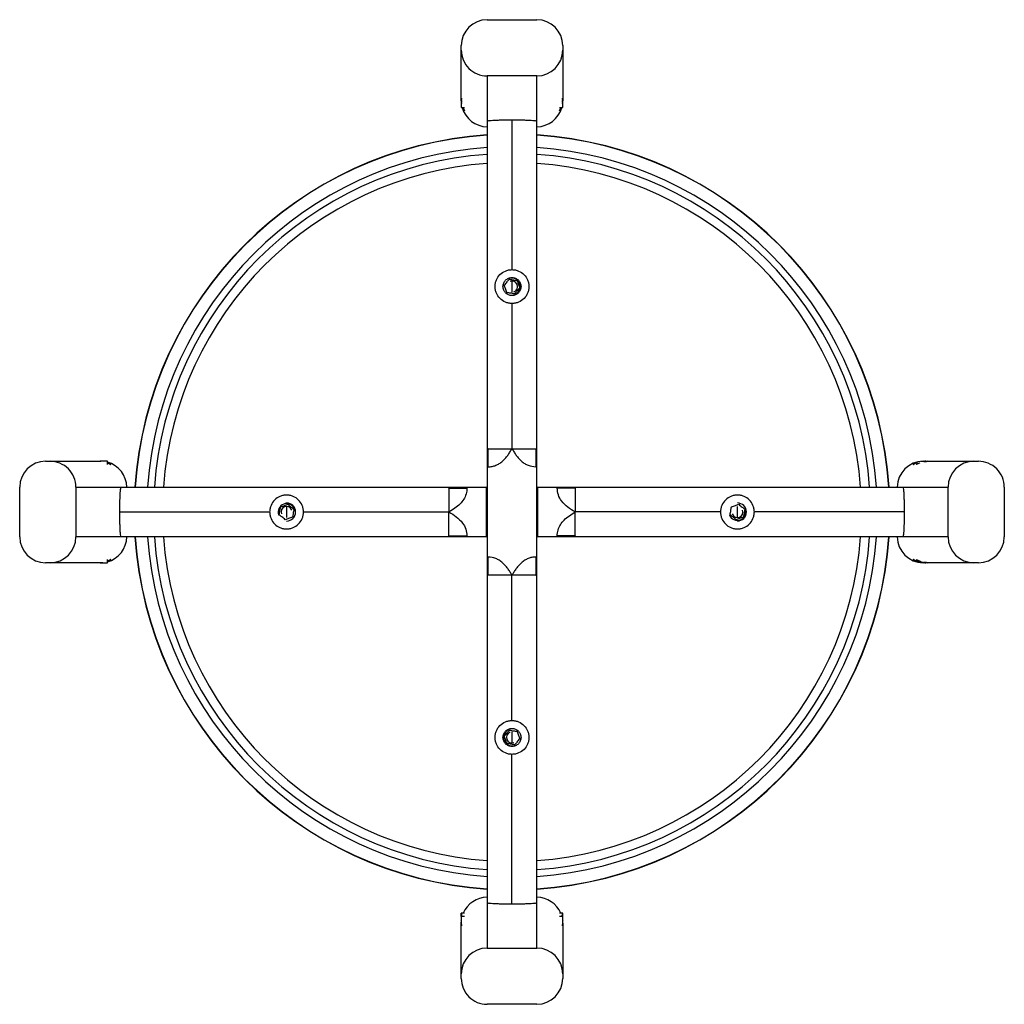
# Paper-space layout '_Bottom' of a CAD drawing. Header units: millimetres. Extents: x -218 to 218, y -218 to 218.
import ezdxf

# ---------------------------------------------------------------- set-up
doc = ezdxf.new("R2010")
doc.units = ezdxf.units.MM

psp = doc.layouts.new('_Bottom')

# ---------------------------------------------------------------- linework, layer by layer
at = {"color": 7, "linetype": 'Continuous', "lineweight": 25}
for p, q in [((-11, 218.38), (11, 218.38)), ((-22.5, 182.4), (-22.5, 206.9)), ((22.5, 206.9), (22.5, 182.4)), ((11, 193.42), (-11, 193.42)), ((-11, 193.42), (-11, 173.57)), ((11, 173.57), (11, 193.42)), ((-22.5, 181.7), (-22.5, 179.44)), ((-22.5, 179.44), (-22.49, 179.42)), ((-22.5, 179.4), (-21.14, 179.4)), ((21.14, 179.4), (22.5, 179.4)), ((22.49, 179.42), (22.5, 179.44)), ((22.5, 179.44), (22.5, 181.7)), ((-21.11, 178.02), (-21.1, 178.02)), ((21.1, 178.02), (21.11, 178.02)), ((-11, 173.4), (-11, 28.03)), ((0, 173.97), (0, 107.5)), ((11, 28.03), (11, 173.4)), ((-1.28, 103.52), (-1.19, 103.25)), ((0, 102.46), (0, 97.54)), ((1.19, 96.75), (1.28, 96.48)), ((0, 92.5), (0, 28.03)), ((-10.58, 28.03), (-11, 28.03)), ((10.58, 28.03), (11, 28.03)), ((-206.9, 22.5), (-182.4, 22.5)), ((-179.44, 22.5), (-181.7, 22.5)), ((-179.42, 22.49), (-179.44, 22.5)), ((-179.4, 21.14), (-179.4, 22.5)), ((182.4, 22.5), (206.9, 22.5)), ((-178.02, 21.1), (-178.02, 21.11)), ((-11, 20.03), (-11, -19.97)), ((-11, 20.03), (-10.58, 20.03)), ((10.58, 20.03), (11, 20.03)), ((11, -19.97), (11, 20.03)), ((178.02, 21.11), (178.02, 21.1)), ((179.4, 21.14), (179.4, 21.14)), ((-218.38, -11), (-218.38, 11)), ((-193.42, 11), (-193.42, -11)), ((-193.42, 11), (-11, 11)), ((-27.97, 10.58), (-27.97, 11)), ((-27.97, 10.58), (-19.97, 10.58)), ((-19.97, 11), (-19.97, 10.58)), ((-11.25, -11), (-11.25, 11)), ((11, 11), (193.42, 11)), ((11.25, 11), (11.25, -11)), ((20.03, 10.58), (20.03, 11)), ((28.03, 10.58), (20.03, 10.58)), ((28.03, 11), (28.03, 10.58)), ((193.42, -11), (193.42, 11)), ((218.38, 11), (218.38, -11)), ((-100, 2.46), (-100, -2.46)), ((-96.75, 1.19), (-96.48, 1.28)), ((100, -2.46), (100, 2.46)), ((103.52, 1.28), (103.25, 1.19)), ((-173.97, 0), (-107.5, 0)), ((-103.52, -1.28), (-103.25, -1.19)), ((-92.5, 0), (-27.97, 0)), ((92.5, 0), (28.03, 0)), ((96.75, -1.19), (96.48, -1.28)), ((173.97, 0), (107.5, 0)), ((-11, -11), (-193.42, -11)), ((-27.97, -10.58), (-19.97, -10.58)), ((-27.97, -11), (-27.97, -10.58)), ((-19.97, -10.58), (-19.97, -11)), ((193.42, -11), (11, -11)), ((20.03, -11), (20.03, -10.58)), ((28.03, -10.58), (20.03, -10.58)), ((28.03, -10.58), (28.03, -11)), ((-179.4, -22.5), (-179.4, -21.14)), ((-178.02, -21.11), (-178.02, -21.1)), ((-10.58, -19.97), (-11, -19.97)), ((11, -19.97), (10.58, -19.97)), ((178.02, -21.1), (178.02, -21.11)), ((179.4, -21.14), (179.4, -21.14)), ((-182.4, -22.5), (-206.9, -22.5)), ((-181.7, -22.5), (-179.44, -22.5)), ((-179.44, -22.5), (-179.42, -22.49)), ((206.9, -22.5), (182.4, -22.5)), ((-11, -27.97), (-11, -173.4)), ((-10.58, -27.97), (-11, -27.97)), ((0, -92.5), (0, -27.97)), ((10.58, -27.97), (11, -27.97)), ((11, -173.4), (11, -27.97)), ((-1.19, -96.75), (-1.28, -96.48)), ((0, -97.54), (0, -102.46)), ((1.28, -103.52), (1.19, -103.25)), ((0, -173.97), (0, -107.5)), ((-11, -173.57), (-11, -193.42)), ((11, -193.42), (11, -173.57)), ((-21.1, -178.02), (-22.51, -178.02)), ((-22.5, -179.4), (-22.5, -178.02)), ((22.5, -178.02), (21.1, -178.02)), ((22.5, -179.4), (22.5, -178.02)), ((-21.14, -179.4), (-22.5, -179.4)), ((-22.49, -179.42), (-22.5, -179.44)), ((-22.5, -179.44), (-22.5, -181.7)), ((-22.5, -182.4), (-22.49, -181.88)), ((-22.5, -206.9), (-22.5, -182.4)), ((22.5, -179.4), (21.14, -179.4)), ((22.5, -179.44), (22.49, -179.42)), ((22.5, -181.7), (22.5, -179.44)), ((22.5, -182.4), (22.5, -206.9)), ((-11, -193.42), (11, -193.42)), ((11, -218.38), (-11, -218.38))]:
    psp.add_line(p, q, dxfattribs=at)
for centre, radius, start, end in [((-11.01, 206.89), 11.49, 89.9607, 179.9607), ((11.01, 206.89), 11.49, 0.0393, 90.0393), ((-11.01, 204.91), 11.49, 180.0393, 270.0393), ((11.01, 204.91), 11.49, 269.9607, 359.9607), ((-11.01, 182.41), 11.5, 195.1815, 270.0319), ((11, 182.41), 11.5, 269.9767, 344.8098), ((0, 0), 167.61, 93.7647, 176.2371), ((0, 0), 167.58, 93.7678, 176.2363), ((0, 0), 167.5, 93.7695, 176.2346), ((0, 0), 167.61, 3.7629, 86.233), ((0, 0), 167.58, 3.7637, 86.2338), ((0, 0), 167.5, 3.7654, 86.232), ((0, 0), 162, 93.8961, 176.1066), ((0, 0), 162, 3.8934, 86.106), ((0, 0), 159, 93.9711, 176.033), ((0, 0), 159, 3.967, 86.0303), ((0, 0), 155, 94.0723, 175.9304), ((0, 0), 155, 4.0696, 85.9272), ((0, 100), 3.75, 290.0238, 110.0238), ((0, 100), 2.46, 290.0238, 110.0238), ((-206.89, 11.01), 11.49, 90.0393, 180.0393), ((-204.91, 11.01), 11.49, 359.9607, 89.9607), ((-182.41, 11), 11.5, 359.9767, 74.8098), ((182.4, 11.01), 11.49, 90.0393, 180.0393), ((204.91, 11.01), 11.49, 90.0393, 180.0393), ((206.89, 11.01), 11.49, 359.9607, 89.9607), ((-100, 0), 3.75, 20.0238, 200.0238), ((-100, 0), 2.46, 20.0238, 200.0238), ((-100, 0), 4, 270, 90), ((100, 0), 3.75, 200.0238, 20.0238), ((100, 0), 2.46, 200.0238, 20.0238), ((100, 0), 4, 270, 90), ((-206.89, -11.01), 11.49, 179.9607, 269.9607), ((-204.91, -11.01), 11.49, 270.0393, 0.0393), ((-182.41, -11.01), 11.5, 285.1815, 0.0319), ((0, 0), 167.61, 183.7629, 266.2369), ((0, 0), 167.58, 183.7637, 266.2338), ((0, 0), 167.5, 183.7654, 266.232), ((0, 0), 162, 183.8934, 266.106), ((0, 0), 159, 183.967, 266.0303), ((0, 0), 155, 184.0696, 265.9272), ((0, 0), 167.61, 273.7654, 356.2371), ((0, 0), 167.5, 273.7695, 356.2346), ((0, 0), 155, 274.0723, 355.9304), ((0, 0), 162, 273.8961, 356.1066), ((0, 0), 159, 273.9711, 356.033), ((0, 0), 167.58, 273.7678, 356.2363), ((182.4, -11.01), 11.49, 179.9607, 269.9607), ((204.91, -11.01), 11.49, 179.9607, 269.9607), ((206.89, -11.01), 11.49, 270.0393, 0.0393), ((0, -100), 3.75, 110.0238, 290.0238), ((0, -100), 2.46, 110.0238, 290.0238), ((-11, -182.41), 11.5, 89.9795, 157.5745), ((11.01, -182.41), 11.5, 22.4177, 90.0282), ((-11.01, -204.91), 11.49, 89.9607, 179.9607), ((11.01, -204.91), 11.49, 0.0393, 90.0393), ((-11.01, -206.89), 11.49, 180.0393, 270.0393), ((11.01, -206.89), 11.49, 269.9607, 359.9607)]:
    psp.add_arc(centre, radius, start, end, dxfattribs=at)
for points, knots in [([(-22.4, 183.57), (-22.42, 183.4), (-22.47, 183.02), (-22.5, 182.37), (-22.5, 181.92), (-22.5, 181.7)], [0, 0, 0, 0, 0.2842735, 0.6409442, 1, 1, 1, 1]), ([(22.5, 181.7), (22.5, 181.92), (22.5, 182.37), (22.47, 183.02), (22.42, 183.4), (22.4, 183.57)], [0, 0, 0, 0, 0.3571798, 0.715403, 1, 1, 1, 1]), ([(-22.27, 181.1), (-22.31, 181.32), (-22.39, 181.76), (-22.46, 182.31), (-22.47, 182.6), (-22.48, 182.7)], [0, 0, 0, 0, 0.390986, 0.790839, 1, 1, 1, 1]), ([(-22.44, 182.51), (-22.44, 182.5), (-22.42, 182.27), (-22.39, 181.97), (-22.33, 181.69), (-22.32, 181.68)], [0, 0, 0, 0, 0.051556, 0.937983, 1, 1, 1, 1]), ([(-21.63, 179.28), (-21.57, 179.14), (-21.45, 178.82), (-21.3, 178.49), (-21.17, 178.21), (-21.1, 178.05), (-21.09, 178), (-21.16, 178.09), (-21.22, 178.17), (-21.28, 178.29), (-21.28, 178.29)], [0, 0, 0, 0, 0.125837, 0.281983, 0.416529, 0.56441, 0.707476, 0.848127, 0.999617, 1, 1, 1, 1]), ([(21.61, 178.97), (21.49, 178.71), (21.3, 178.33), (21.15, 178.08), (21.09, 178), (21.1, 178.05), (21.17, 178.21), (21.3, 178.49), (21.47, 178.86), (21.6, 179.17), (21.67, 179.37), (21.68, 179.4)], [0, 0, 0, 0, 0.217263, 0.330273, 0.435216, 0.542584, 0.653513, 0.763143, 0.872508, 0.981828, 1, 1, 1, 1]), ([(22.46, 182.4), (22.44, 182.19), (22.4, 181.77), (22.31, 181.32), (22.27, 181.1)], [0, 0, 0, 0, 0.505309, 1, 1, 1, 1]), ([(22.32, 181.68), (22.33, 181.69), (22.38, 181.97), (22.42, 182.25), (22.44, 182.47), (22.44, 182.47)], [0, 0, 0, 0, 0.062485, 0.99794, 1, 1, 1, 1]), ([(-11, 173.4), (-10.96, 173.43), (-10.89, 173.5), (-10.28, 173.61), (-9.26, 173.71), (-7.83, 173.81), (-6.07, 173.88), (-4.1, 173.93), (-2.05, 173.97), (-0.67, 173.97), (0, 173.97)], [0, 0, 0, 0, 0.116595, 0.240162, 0.368842, 0.50022, 0.63156, 0.760139, 0.883563, 1, 1, 1, 1]), ([(0, 173.97), (0.67, 173.97), (2.05, 173.97), (4.1, 173.93), (6.07, 173.88), (7.83, 173.81), (9.26, 173.71), (10.28, 173.61), (10.89, 173.5), (10.96, 173.43), (11, 173.4)], [0, 0, 0, 0, 0.116437, 0.239861, 0.36844, 0.49978, 0.631158, 0.759838, 0.883405, 1, 1, 1, 1]), ([(-7.5, 100), (-7.47, 100.51), (-7.41, 101.53), (-6.79, 103.42), (-5.46, 105.41), (-3.44, 106.79), (-1.52, 107.41), (-0.5, 107.47), (0, 107.5)], [0, 0, 0, 0, 0.125482, 0.251027, 0.500131, 0.749544, 0.876152, 1, 1, 1, 1]), ([(0, 107.5), (0.51, 107.47), (1.53, 107.41), (3.44, 106.78), (5.46, 105.4), (6.79, 103.41), (7.41, 101.53), (7.47, 100.51), (7.5, 100)], [0, 0, 0, 0, 0.124206, 0.251199, 0.500187, 0.749554, 0.875045, 1, 1, 1, 1]), ([(-3.41, 100.6), (-3.2, 100.85), (-2.81, 101.32), (-2.21, 102.03), (-1.67, 102.67), (-1.36, 103.05), (-1.19, 103.25)], [0, 0, 0, 0, 0.3000115, 0.5530827, 0.7579539, 1, 1, 1, 1]), ([(-2.23, 97.35), (-2.34, 97.66), (-2.55, 98.23), (-2.87, 99.1), (-3.15, 99.89), (-3.32, 100.35), (-3.41, 100.6)], [0, 0, 0, 0, 0.3000115, 0.5530827, 0.7579539, 1, 1, 1, 1]), ([(-1.19, 103.25), (-0.86, 103.2), (-0.26, 103.09), (0.66, 102.93), (1.48, 102.79), (1.96, 102.7), (2.23, 102.65)], [0, 0, 0, 0, 0.300011, 0.553083, 0.757954, 1, 1, 1, 1]), ([(2.23, 102.65), (2.34, 102.34), (2.55, 101.77), (2.87, 100.9), (3.15, 100.11), (3.32, 99.65), (3.41, 99.4)], [0, 0, 0, 0, 0.300011, 0.553083, 0.757954, 1, 1, 1, 1]), ([(0, 92.5), (-0.51, 92.53), (-1.53, 92.59), (-3.44, 93.22), (-5.46, 94.6), (-6.79, 96.59), (-7.41, 98.47), (-7.47, 99.49), (-7.5, 100)], [0, 0, 0, 0, 0.124206, 0.251199, 0.500187, 0.749554, 0.875045, 1, 1, 1, 1]), ([(1.19, 96.75), (0.86, 96.8), (0.26, 96.91), (-0.66, 97.07), (-1.48, 97.21), (-1.96, 97.3), (-2.23, 97.35)], [0, 0, 0, 0, 0.300011, 0.553083, 0.757954, 1, 1, 1, 1]), ([(7.5, 100), (7.47, 99.49), (7.41, 98.47), (6.79, 96.58), (5.46, 94.59), (3.44, 93.21), (1.52, 92.59), (0.5, 92.53), (0, 92.5)], [0, 0, 0, 0, 0.125482, 0.251027, 0.500131, 0.749544, 0.876152, 1, 1, 1, 1]), ([(3.41, 99.4), (3.2, 99.15), (2.81, 98.68), (2.21, 97.97), (1.67, 97.33), (1.36, 96.95), (1.19, 96.75)], [0, 0, 0, 0, 0.300011, 0.553083, 0.757954, 1, 1, 1, 1]), ([(-10.58, 20.03), (-10, 20.06), (-8.83, 20.13), (-7.17, 20.66), (-5.61, 21.45), (-4.21, 22.5), (-2.96, 23.74), (-1.88, 25.1), (-0.91, 26.54), (-0.3, 27.53), (0, 28.03)], [0, 0, 0, 0, 0.125627, 0.250498, 0.373202, 0.500901, 0.625573, 0.749855, 0.874737, 1, 1, 1, 1]), ([(0, 28.03), (0.3, 27.53), (0.91, 26.54), (1.88, 25.1), (2.96, 23.74), (4.21, 22.5), (5.61, 21.46), (7.68, 20.36), (9.42, 20.16), (10.58, 20.03)], [0, 0, 0, 0, 0.125355, 0.250446, 0.374872, 0.499687, 0.627495, 0.75038, 1, 1, 1, 1]), ([(-181.7, 22.5), (-181.92, 22.5), (-182.37, 22.5), (-183.02, 22.47), (-183.4, 22.42), (-183.57, 22.4)], [0, 0, 0, 0, 0.35718, 0.715403, 1, 1, 1, 1]), ([(183.61, 22.5), (183.45, 22.5), (183.15, 22.5), (182.48, 22.44), (181.98, 22.39), (181.7, 22.33), (181.69, 22.32)], [0, 0, 0, 0, 0.3265895, 0.653658, 0.9809541, 1, 1, 1, 1]), ([(182.69, 22.33), (182.88, 22.36), (183.27, 22.42), (183.81, 22.47), (184.32, 22.5), (184.59, 22.5), (184.74, 22.5)], [0, 0, 0, 0, 0.245768, 0.499552, 0.731376, 1, 1, 1, 1]), ([(184.27, 22.48), (184.1, 22.46), (183.77, 22.44), (183.4, 22.4), (183.2, 22.36), (183.2, 22.36)], [0, 0, 0, 0, 0.511844, 0.999151, 1, 1, 1, 1]), ([(-178.97, 21.61), (-178.71, 21.49), (-178.33, 21.3), (-178.08, 21.15), (-178, 21.09), (-178.05, 21.1), (-178.21, 21.17), (-178.49, 21.3), (-178.86, 21.47), (-179.17, 21.6), (-179.37, 21.67), (-179.4, 21.68)], [0, 0, 0, 0, 0.217263, 0.330273, 0.435216, 0.542584, 0.653513, 0.763143, 0.872508, 0.981828, 1, 1, 1, 1]), ([(179.82, 21.84), (179.82, 21.84), (179.82, 21.84), (179.81, 21.84), (179.8, 21.83), (179.76, 21.82), (179.41, 21.69), (178.94, 21.5), (178.49, 21.3), (178.21, 21.17), (178.05, 21.1), (178, 21.09), (178.09, 21.16), (178.17, 21.22), (178.29, 21.28), (178.29, 21.28)], [0, 0, 0, 0, 0.0000778, 0.0006692, 0.0022928, 0.0084033, 0.0320757, 0.2493874, 0.3834645, 0.498994, 0.6259743, 0.7488199, 0.8695921, 0.999671, 1, 1, 1, 1]), ([(180.94, 21.77), (180.83, 21.73), (180.51, 21.61), (180.08, 21.43), (179.72, 21.27), (179.5, 21.17), (179.4, 21.13), (179.41, 21.14), (179.41, 21.14)], [0, 0, 0, 0, 0.120388, 0.368234, 0.562982, 0.736253, 0.921569, 1, 1, 1, 1]), ([(179.42, 21.16), (179.45, 21.18), (179.53, 21.23), (179.66, 21.31), (179.8, 21.38), (179.81, 21.38)], [0, 0, 0, 0, 0.459756, 0.966742, 1, 1, 1, 1]), ([(-173.97, 0), (-173.97, 1.02), (-173.96, 3.13), (-173.89, 6.12), (-173.78, 8.46), (-173.65, 9.99), (-173.52, 10.85), (-173.44, 10.95), (-173.4, 11)], [0, 0, 0, 0, 0.176485, 0.366509, 0.562661, 0.71546, 0.862324, 1, 1, 1, 1]), ([(-19.97, 10.58), (-20.05, 9.71), (-20.2, 7.97), (-21.35, 5.59), (-23.08, 3.43), (-25.36, 1.6), (-27.1, 0.53), (-27.97, 0)], [0, 0, 0, 0, 0.186938, 0.373761, 0.560642, 0.779547, 1, 1, 1, 1]), ([(28.03, 0), (26.92, 0.68), (24.7, 2.04), (22.05, 4.55), (20.35, 7.51), (20.13, 9.56), (20.03, 10.58)], [0, 0, 0, 0, 0.280508, 0.559745, 0.779862, 1, 1, 1, 1]), ([(173.4, 11), (173.45, 10.92), (173.56, 10.75), (173.72, 9.34), (173.84, 7.25), (173.92, 4.82), (173.96, 2.43), (173.97, 0.79), (173.97, 0)], [0, 0, 0, 0, 0.176718, 0.366912, 0.563094, 0.715804, 0.862508, 1, 1, 1, 1]), ([(-100, 7.5), (-100.51, 7.47), (-101.53, 7.41), (-103.41, 6.79), (-105.4, 5.46), (-106.78, 3.45), (-107.41, 1.53), (-107.47, 0.51), (-107.5, 0)], [0, 0, 0, 0, 0.124957, 0.250449, 0.49982, 0.748811, 0.87394, 1, 1, 1, 1]), ([(-92.5, 0), (-92.53, 0.51), (-92.59, 1.53), (-93.21, 3.44), (-94.59, 5.46), (-96.58, 6.79), (-98.47, 7.41), (-99.49, 7.47), (-100, 7.5)], [0, 0, 0, 0, 0.124962, 0.250446, 0.499863, 0.74897, 0.874517, 1, 1, 1, 1]), ([(100, 7.5), (99.49, 7.47), (98.47, 7.41), (96.59, 6.79), (94.6, 5.46), (93.22, 3.45), (92.59, 1.53), (92.53, 0.51), (92.5, 0)], [0, 0, 0, 0, 0.124957, 0.250449, 0.49982, 0.748811, 0.87394, 1, 1, 1, 1]), ([(107.5, 0), (107.47, 0.51), (107.41, 1.53), (106.79, 3.44), (105.41, 5.46), (103.42, 6.79), (101.53, 7.41), (100.51, 7.47), (100, 7.5)], [0, 0, 0, 0, 0.124962, 0.250446, 0.499863, 0.74897, 0.874517, 1, 1, 1, 1]), ([(-103.25, -1.19), (-103.2, -0.86), (-103.09, -0.26), (-102.93, 0.66), (-102.79, 1.48), (-102.7, 1.96), (-102.65, 2.23)], [0, 0, 0, 0, 0.300011, 0.553083, 0.757954, 1, 1, 1, 1]), ([(-102.65, 2.23), (-102.34, 2.34), (-101.77, 2.55), (-100.9, 2.87), (-100.11, 3.15), (-99.65, 3.32), (-99.4, 3.41)], [0, 0, 0, 0, 0.300011, 0.553083, 0.757954, 1, 1, 1, 1]), ([(-99.4, 3.41), (-99.15, 3.2), (-98.68, 2.81), (-97.97, 2.21), (-97.33, 1.67), (-96.95, 1.36), (-96.75, 1.19)], [0, 0, 0, 0, 0.300011, 0.553083, 0.757954, 1, 1, 1, 1]), ([(-96.75, 1.19), (-96.8, 0.86), (-96.91, 0.26), (-97.07, -0.66), (-97.21, -1.48), (-97.3, -1.96), (-97.35, -2.23)], [0, 0, 0, 0, 0.300011, 0.553083, 0.757954, 1, 1, 1, 1]), ([(96.75, -1.19), (96.8, -0.86), (96.91, -0.26), (97.07, 0.66), (97.21, 1.48), (97.3, 1.96), (97.35, 2.23)], [0, 0, 0, 0, 0.300011, 0.553083, 0.757954, 1, 1, 1, 1]), ([(97.35, 2.23), (97.66, 2.34), (98.23, 2.55), (99.1, 2.87), (99.89, 3.15), (100.35, 3.32), (100.6, 3.41)], [0, 0, 0, 0, 0.300011, 0.553083, 0.757954, 1, 1, 1, 1]), ([(100.6, 3.41), (100.85, 3.2), (101.32, 2.81), (102.03, 2.21), (102.67, 1.67), (103.05, 1.36), (103.25, 1.19)], [0, 0, 0, 0, 0.300011, 0.553083, 0.757954, 1, 1, 1, 1]), ([(103.25, 1.19), (103.2, 0.86), (103.09, 0.26), (102.93, -0.66), (102.79, -1.48), (102.7, -1.96), (102.65, -2.23)], [0, 0, 0, 0, 0.3000115, 0.5530827, 0.7579539, 1, 1, 1, 1]), ([(-173.4, -11), (-173.45, -10.92), (-173.56, -10.75), (-173.72, -9.34), (-173.84, -7.25), (-173.92, -4.82), (-173.96, -2.43), (-173.97, -0.79), (-173.97, 0)], [0, 0, 0, 0, 0.176718, 0.366912, 0.563094, 0.715804, 0.862508, 1, 1, 1, 1]), ([(-107.5, 0), (-107.47, -0.51), (-107.41, -1.53), (-106.79, -3.44), (-105.41, -5.46), (-103.42, -6.79), (-101.53, -7.41), (-100.51, -7.47), (-100, -7.5)], [0, 0, 0, 0, 0.124962, 0.250446, 0.499863, 0.74897, 0.874517, 1, 1, 1, 1]), ([(-100.6, -3.41), (-100.85, -3.2), (-101.32, -2.81), (-102.03, -2.21), (-102.67, -1.67), (-103.05, -1.36), (-103.25, -1.19)], [0, 0, 0, 0, 0.300011, 0.553083, 0.757954, 1, 1, 1, 1]), ([(-97.35, -2.23), (-97.66, -2.34), (-98.23, -2.55), (-99.1, -2.87), (-99.89, -3.15), (-100.35, -3.32), (-100.6, -3.41)], [0, 0, 0, 0, 0.3000115, 0.5530827, 0.7579539, 1, 1, 1, 1]), ([(-100, -7.5), (-99.49, -7.47), (-98.47, -7.41), (-96.59, -6.79), (-94.6, -5.46), (-93.22, -3.45), (-92.59, -1.53), (-92.53, -0.51), (-92.5, 0)], [0, 0, 0, 0, 0.124957, 0.250449, 0.49982, 0.748811, 0.87394, 1, 1, 1, 1]), ([(-27.97, 0), (-26.86, -0.68), (-24.65, -2.04), (-22, -4.55), (-20.29, -7.51), (-20.08, -9.56), (-19.97, -10.58)], [0, 0, 0, 0, 0.280508, 0.559745, 0.779862, 1, 1, 1, 1]), ([(20.03, -10.58), (20.1, -9.71), (20.26, -7.97), (21.41, -5.59), (23.14, -3.43), (25.42, -1.6), (27.16, -0.53), (28.03, 0)], [0, 0, 0, 0, 0.186938, 0.373761, 0.560642, 0.779547, 1, 1, 1, 1]), ([(92.5, 0), (92.53, -0.51), (92.59, -1.53), (93.21, -3.44), (94.59, -5.46), (96.58, -6.79), (98.47, -7.41), (99.49, -7.47), (100, -7.5)], [0, 0, 0, 0, 0.124962, 0.250446, 0.499863, 0.74897, 0.874517, 1, 1, 1, 1]), ([(99.4, -3.41), (99.15, -3.2), (98.68, -2.81), (97.97, -2.21), (97.33, -1.67), (96.95, -1.36), (96.75, -1.19)], [0, 0, 0, 0, 0.300011, 0.553083, 0.757954, 1, 1, 1, 1]), ([(102.65, -2.23), (102.34, -2.34), (101.77, -2.55), (100.9, -2.87), (100.11, -3.15), (99.65, -3.32), (99.4, -3.41)], [0, 0, 0, 0, 0.300011, 0.553083, 0.757954, 1, 1, 1, 1]), ([(100, -7.5), (100.51, -7.47), (101.53, -7.41), (103.41, -6.79), (105.4, -5.46), (106.78, -3.45), (107.41, -1.53), (107.47, -0.51), (107.5, 0)], [0, 0, 0, 0, 0.1249571, 0.2504495, 0.4998199, 0.7488108, 0.8739397, 1, 1, 1, 1]), ([(173.97, 0), (173.97, -1.02), (173.96, -3.13), (173.89, -6.12), (173.78, -8.46), (173.65, -9.99), (173.52, -10.85), (173.44, -10.95), (173.4, -11)], [0, 0, 0, 0, 0.176485, 0.366509, 0.562661, 0.71546, 0.862324, 1, 1, 1, 1]), ([(-179.28, -21.63), (-179.14, -21.57), (-178.82, -21.45), (-178.49, -21.3), (-178.21, -21.17), (-178.05, -21.1), (-178, -21.09), (-178.09, -21.16), (-178.17, -21.22), (-178.29, -21.28), (-178.29, -21.28)], [0, 0, 0, 0, 0.125837, 0.281983, 0.416529, 0.56441, 0.707476, 0.848127, 0.999617, 1, 1, 1, 1]), ([(0, -27.97), (-0.3, -27.48), (-0.91, -26.49), (-1.88, -25.04), (-2.96, -23.68), (-4.21, -22.44), (-5.61, -21.4), (-7.68, -20.3), (-9.42, -20.11), (-10.58, -19.97)], [0, 0, 0, 0, 0.125355, 0.250446, 0.374872, 0.499687, 0.627495, 0.75038, 1, 1, 1, 1]), ([(10.58, -19.97), (10, -20.01), (8.83, -20.08), (7.17, -20.6), (5.61, -21.4), (4.21, -22.44), (2.96, -23.68), (1.88, -25.04), (0.91, -26.49), (0.3, -27.48), (0, -27.97)], [0, 0, 0, 0, 0.1256275, 0.2504981, 0.3732018, 0.5009011, 0.6255726, 0.7498546, 0.8747371, 1, 1, 1, 1]), ([(178.97, -21.61), (178.71, -21.49), (178.33, -21.3), (178.08, -21.15), (178, -21.09), (178.05, -21.1), (178.21, -21.17), (178.49, -21.3), (178.86, -21.47), (179.26, -21.63), (179.58, -21.75), (179.75, -21.81), (179.8, -21.83), (179.81, -21.84), (180.02, -21.91), (180.25, -21.97), (180.48, -22.03)], [0, 0, 0, 0, 0.178306, 0.271053, 0.357178, 0.445295, 0.536333, 0.626306, 0.716061, 0.805778, 0.871155, 0.888563, 0.893442, 0.894925, 0.89577, 1, 1, 1, 1]), ([(179.41, -21.14), (179.41, -21.14), (179.4, -21.12), (179.5, -21.17), (179.72, -21.27), (180.05, -21.41), (180.37, -21.55), (180.67, -21.67), (180.83, -21.73), (180.94, -21.77)], [0, 0, 0, 0, 0.076442, 0.261695, 0.446007, 0.630786, 0.815801, 0.880111, 1, 1, 1, 1]), ([(179.8, -21.38), (179.79, -21.38), (179.66, -21.31), (179.53, -21.23), (179.46, -21.18), (179.42, -21.16)], [0, 0, 0, 0, 0.025076, 0.513519, 1, 1, 1, 1]), ([(180.7, -22.17), (180.43, -22.11), (179.97, -22), (179.61, -21.86), (179.45, -21.79)], [0, 0, 0, 0, 0.5668998, 1, 1, 1, 1]), ([(181.57, -22.07), (181.56, -22.07), (181.35, -22.02), (180.99, -21.89), (180.68, -21.77), (180.52, -21.71)], [0, 0, 0, 0, 0.025448, 0.51403, 1, 1, 1, 1]), ([(-183.57, -22.4), (-183.4, -22.42), (-183.02, -22.47), (-182.37, -22.5), (-181.92, -22.5), (-181.7, -22.5)], [0, 0, 0, 0, 0.2842735, 0.6409442, 1, 1, 1, 1]), ([(-182.51, -22.44), (-182.5, -22.44), (-182.27, -22.42), (-181.97, -22.39), (-181.69, -22.33), (-181.68, -22.32)], [0, 0, 0, 0, 0.051556, 0.937983, 1, 1, 1, 1]), ([(180.95, -22.17), (181.21, -22.23), (181.73, -22.35), (182.48, -22.45), (183.14, -22.5), (183.45, -22.5), (183.61, -22.5)], [0, 0, 0, 0, 0.249237, 0.498773, 0.748934, 1, 1, 1, 1]), ([(183.43, -22.5), (183.29, -22.5), (182.99, -22.5), (182.41, -22.46), (181.77, -22.4), (181.32, -22.31), (181.1, -22.27)], [0, 0, 0, 0, 0.249814, 0.500358, 0.752977, 1, 1, 1, 1]), ([(184.74, -22.5), (184.59, -22.5), (184.33, -22.5), (183.82, -22.47), (183.28, -22.42), (182.89, -22.36), (182.69, -22.33)], [0, 0, 0, 0, 0.268524, 0.500303, 0.754156, 1, 1, 1, 1]), ([(183.21, -22.36), (183.39, -22.39), (183.77, -22.44), (184.1, -22.47), (184.27, -22.48)], [0, 0, 0, 0, 0.48726, 1, 1, 1, 1]), ([(-7.5, -100), (-7.47, -99.49), (-7.41, -98.47), (-6.79, -96.58), (-5.46, -94.59), (-3.44, -93.21), (-1.52, -92.59), (-0.5, -92.53), (0, -92.5)], [0, 0, 0, 0, 0.125482, 0.251027, 0.500131, 0.749544, 0.876152, 1, 1, 1, 1]), ([(0, -92.5), (0.51, -92.53), (1.53, -92.59), (3.44, -93.22), (5.46, -94.6), (6.79, -96.59), (7.41, -98.47), (7.47, -99.49), (7.5, -100)], [0, 0, 0, 0, 0.124206, 0.251199, 0.500187, 0.749554, 0.875045, 1, 1, 1, 1]), ([(0, -107.5), (-0.51, -107.47), (-1.53, -107.41), (-3.44, -106.78), (-5.46, -105.4), (-6.79, -103.41), (-7.41, -101.53), (-7.47, -100.51), (-7.5, -100)], [0, 0, 0, 0, 0.124206, 0.251199, 0.500187, 0.749554, 0.875045, 1, 1, 1, 1]), ([(-3.41, -99.4), (-3.2, -99.15), (-2.81, -98.68), (-2.21, -97.97), (-1.67, -97.33), (-1.36, -96.95), (-1.19, -96.75)], [0, 0, 0, 0, 0.300011, 0.553083, 0.757954, 1, 1, 1, 1]), ([(-2.23, -102.65), (-2.34, -102.34), (-2.55, -101.77), (-2.87, -100.9), (-3.15, -100.11), (-3.32, -99.65), (-3.41, -99.4)], [0, 0, 0, 0, 0.300011, 0.553083, 0.757954, 1, 1, 1, 1]), ([(-1.19, -96.75), (-0.86, -96.8), (-0.26, -96.91), (0.66, -97.07), (1.48, -97.21), (1.96, -97.3), (2.23, -97.35)], [0, 0, 0, 0, 0.3000115, 0.5530827, 0.7579539, 1, 1, 1, 1]), ([(7.5, -100), (7.47, -100.51), (7.41, -101.53), (6.79, -103.42), (5.46, -105.41), (3.44, -106.79), (1.52, -107.41), (0.5, -107.47), (0, -107.5)], [0, 0, 0, 0, 0.125482, 0.251027, 0.500131, 0.749544, 0.876152, 1, 1, 1, 1]), ([(2.23, -97.35), (2.34, -97.66), (2.55, -98.23), (2.87, -99.1), (3.15, -99.89), (3.32, -100.35), (3.41, -100.6)], [0, 0, 0, 0, 0.300011, 0.553083, 0.757954, 1, 1, 1, 1]), ([(1.19, -103.25), (0.86, -103.2), (0.26, -103.09), (-0.66, -102.93), (-1.48, -102.79), (-1.96, -102.7), (-2.23, -102.65)], [0, 0, 0, 0, 0.3000115, 0.5530827, 0.7579539, 1, 1, 1, 1]), ([(3.41, -100.6), (3.2, -100.85), (2.81, -101.32), (2.21, -102.03), (1.67, -102.67), (1.36, -103.05), (1.19, -103.25)], [0, 0, 0, 0, 0.300011, 0.553083, 0.757954, 1, 1, 1, 1]), ([(0, -173.97), (-0.67, -173.97), (-2.05, -173.97), (-4.1, -173.93), (-6.07, -173.88), (-7.83, -173.81), (-9.26, -173.71), (-10.28, -173.61), (-10.89, -173.5), (-10.96, -173.43), (-11, -173.4)], [0, 0, 0, 0, 0.116437, 0.239861, 0.36844, 0.49978, 0.631158, 0.759838, 0.883405, 1, 1, 1, 1]), ([(11, -173.4), (10.96, -173.43), (10.89, -173.5), (10.28, -173.61), (9.26, -173.71), (7.83, -173.81), (6.07, -173.88), (4.1, -173.93), (2.05, -173.97), (0.67, -173.97), (0, -173.97)], [0, 0, 0, 0, 0.116595, 0.240162, 0.368842, 0.50022, 0.63156, 0.760139, 0.883563, 1, 1, 1, 1]), ([(-22.5, -178.02), (-22.5, -178.03), (-22.5, -178.05), (-22.47, -178.22), (-22.42, -178.5), (-22.34, -178.87), (-22.24, -179.21), (-22.18, -179.4)], [0, 0, 0, 0, 0.211666, 0.394368, 0.59447, 0.788259, 1, 1, 1, 1]), ([(22.18, -179.4), (22.24, -179.22), (22.33, -178.87), (22.42, -178.5), (22.47, -178.22), (22.5, -178.05), (22.5, -178.03), (22.5, -178.02)], [0, 0, 0, 0, 0.211036, 0.404938, 0.605165, 0.788066, 1, 1, 1, 1]), ([(-22.5, -181.7), (-22.5, -181.92), (-22.5, -182.37), (-22.47, -183.01), (-22.42, -183.37), (-22.4, -183.53)], [0, 0, 0, 0, 0.364814, 0.730693, 1, 1, 1, 1]), ([(-22.41, -181.89), (-22.42, -181.83), (-22.45, -181.58), (-22.47, -181.3), (-22.48, -181.1)], [0, 0, 0, 0, 0.236805, 1, 1, 1, 1]), ([(22.4, -183.53), (22.42, -183.37), (22.47, -183.01), (22.5, -182.37), (22.5, -181.92), (22.5, -181.7)], [0, 0, 0, 0, 0.268902, 0.633233, 1, 1, 1, 1]), ([(22.48, -181.1), (22.47, -181.3), (22.45, -181.59), (22.42, -181.85), (22.41, -181.92)], [0, 0, 0, 0, 0.7288231, 1, 1, 1, 1])]:
    psp.add_open_spline(points, degree=3, knots=knots, dxfattribs=at)
for points in [[(-4, 100), (-3.94, 100.52), (-3.82, 101.57), (-2.89, 102.9), (-1.57, 103.79), (0, 104.1), (1.57, 103.79), (2.89, 102.9), (3.82, 101.57), (3.94, 100.52), (4, 100)], [(4, 100), (3.94, 99.48), (3.82, 98.43), (2.89, 97.1), (1.57, 96.21), (0, 95.9), (-1.57, 96.21), (-2.89, 97.1), (-3.82, 98.43), (-3.94, 99.48), (-4, 100)], [(-11, 28.03), (-11, 27.91), (-11, 27.67), (-11, 25.82), (-11, 23.17), (-11, 21.08), (-11, 20.03)], [(-10.58, 20.03), (-10.58, 21.08), (-10.58, 23.17), (-10.58, 25.82), (-10.58, 27.67), (-10.58, 27.91), (-10.58, 28.03)], [(-10.58, 28.03), (-10.15, 28.03), (-9.29, 28.03), (-6.74, 28.03), (-3.56, 28.03), (-1.19, 28.03), (0, 28.03)], [(0, 28.03), (1.19, 28.03), (3.56, 28.03), (6.74, 28.03), (9.29, 28.03), (10.15, 28.03), (10.58, 28.03)], [(10.58, 28.03), (10.58, 27.91), (10.58, 27.67), (10.58, 25.82), (10.58, 23.17), (10.58, 21.08), (10.58, 20.03)], [(11, 20.03), (11, 21.08), (11, 23.17), (11, 25.82), (11, 27.67), (11, 27.91), (11, 28.03)], [(-27.97, 10.58), (-27.97, 10.15), (-27.97, 9.29), (-27.97, 6.74), (-27.97, 3.56), (-27.97, 1.19), (-27.97, 0)], [(28.03, 10.58), (28.03, 10.15), (28.03, 9.29), (28.03, 6.74), (28.03, 3.56), (28.03, 1.19), (28.03, 0)], [(-27.97, -10.58), (-27.97, -10.15), (-27.97, -9.29), (-27.97, -6.74), (-27.97, -3.56), (-27.97, -1.19), (-27.97, 0)], [(28.03, -10.58), (28.03, -10.15), (28.03, -9.29), (28.03, -6.74), (28.03, -3.56), (28.03, -1.19), (28.03, 0)], [(-11, -19.97), (-11, -21.02), (-11, -23.12), (-11, -25.76), (-11, -27.61), (-11, -27.85), (-11, -27.97)], [(-10.58, -27.97), (-10.58, -27.85), (-10.58, -27.61), (-10.58, -25.76), (-10.58, -23.12), (-10.58, -21.02), (-10.58, -19.97)], [(10.58, -19.97), (10.58, -21.02), (10.58, -23.12), (10.58, -25.76), (10.58, -27.61), (10.58, -27.85), (10.58, -27.97)], [(11, -27.97), (11, -27.85), (11, -27.61), (11, -25.76), (11, -23.12), (11, -21.02), (11, -19.97)], [(0, -27.97), (-1.19, -27.97), (-3.56, -27.97), (-6.74, -27.97), (-9.29, -27.97), (-10.15, -27.97), (-10.58, -27.97)], [(10.58, -27.97), (10.15, -27.97), (9.29, -27.97), (6.74, -27.97), (3.56, -27.97), (1.19, -27.97), (0, -27.97)], [(-4, -100), (-3.94, -99.48), (-3.82, -98.43), (-2.89, -97.1), (-1.57, -96.21), (0, -95.9), (1.57, -96.21), (2.89, -97.1), (3.82, -98.43), (3.94, -99.48), (4, -100)], [(4, -100), (3.94, -100.52), (3.82, -101.57), (2.89, -102.9), (1.57, -103.79), (0, -104.1), (-1.57, -103.79), (-2.89, -102.9), (-3.82, -101.57), (-3.94, -100.52), (-4, -100)]]:
    psp.add_open_spline(points, degree=3, dxfattribs=at)

doc.saveas('drawing.dxf')
